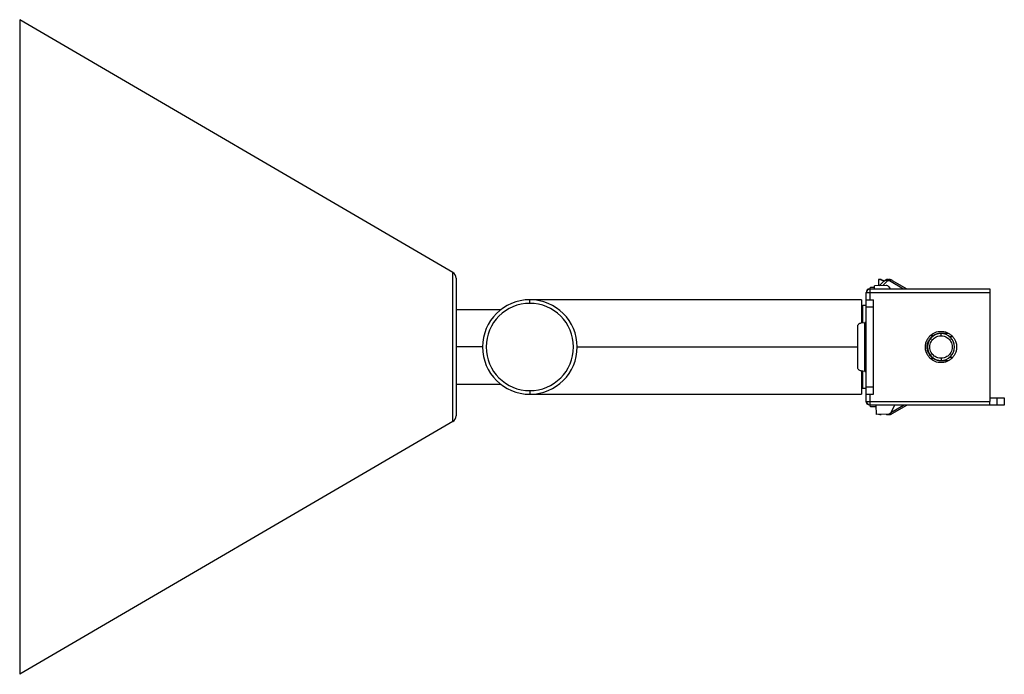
# Paper-space layout '_Derecha' of a CAD drawing. Header units: millimetres. Extents: x -241 to -106, y -30 to 60.
import ezdxf

# ---------------------------------------------------------------- set-up
doc = ezdxf.new("R2010")
doc.units = ezdxf.units.MM

psp = doc.layouts.new('_Derecha')

# ---------------------------------------------------------------- linework, layer by layer
at = {"color": 7, "linetype": 'Continuous', "lineweight": 25}
for p, q in [((-241.43, 60.26), (-241.43, -29.74)), ((-181.88, 25.52), (-241.43, 60.26)), ((-181.88, 5), (-181.88, 25.52)), ((-181.43, 24.74), (-181.43, 5.78)), ((-123.17, 24.56), (-123.38, 24.56)), ((-123.38, 24.53), (-123.38, 23.67)), ((-123.17, 24.53), (-123.38, 24.53)), ((-122.62, 24.32), (-123.17, 24.53)), ((-122.99, 24.53), (-122.57, 24.36)), ((-122.77, 23.7), (-122.08, 24.38)), ((-122.08, 24.38), (-121.88, 24.38)), ((-122.05, 24.56), (-121.94, 24.56)), ((-121.88, 24.38), (-119.94, 23.26)), ((-121.48, 24.42), (-119.48, 23.26)), ((-124.58, 23.36), (-124.48, 23.46)), ((-124.58, 23.36), (-124.58, 21.76)), ((-124.58, 23.26), (-108.08, 23.26)), ((-123.92, 23.46), (-124.48, 23.46)), ((-122.31, 23.71), (-123.93, 23.65)), ((-123.91, 23.26), (-123.93, 23.65)), ((-122.65, 24.29), (-123.26, 23.68)), ((-121.96, 23.53), (-121.79, 23.26)), ((-108.08, 23.26), (-108.08, 7.76)), ((-125.73, 21.76), (-171.3, 21.76)), ((-171.3, 21.26), (-171.3, 21.76)), ((-125.73, 21.76), (-125.73, 18.56)), ((-125.08, 21.76), (-125.08, 22.76)), ((-125.08, 21.76), (-124.08, 21.76)), ((-124.58, 22.76), (-108.08, 22.76)), ((-175.33, 20.36), (-181.43, 20.36)), ((-125.73, 20.76), (-125.53, 20.96)), ((-125.53, 18.58), (-125.53, 20.96)), ((-125.08, 20.96), (-125.53, 20.96)), ((-125.08, 9.76), (-125.08, 20.76)), ((-125.08, 20.76), (-124.08, 20.76)), ((-124.08, 9.76), (-124.08, 20.76)), ((-126.23, 12.45), (-126.23, 18.06)), ((-125.77, 18.56), (-125.23, 18.61)), ((-125.23, 11.91), (-125.23, 18.61)), ((-125.08, 18.61), (-125.23, 18.61)), ((-125.23, 18.61), (-125.2, 18.61)), ((-125.08, 18.61), (-125.2, 18.61)), ((-125.2, 18.61), (-125.08, 18.61)), ((-116.12, 16.9), (-115.73, 16.9)), ((-114.78, 17.16), (-113.83, 17.16)), ((-114.78, 16.81), (-114.78, 17.11)), ((-113.69, 16.71), (-113.21, 16.71)), ((-177.8, 15.26), (-181.43, 15.26)), ((-164.8, 15.26), (-126.23, 15.26)), ((-115.73, 13.62), (-116.12, 13.62)), ((-114.78, 13.71), (-114.78, 13.41)), ((-113.21, 13.81), (-113.67, 13.81)), ((-113.83, 13.36), (-114.78, 13.36)), ((-125.23, 11.91), (-125.77, 11.96)), ((-125.73, 11.95), (-125.73, 8.76)), ((-125.53, 9.56), (-125.53, 11.93)), ((-125.2, 11.91), (-125.23, 11.91)), ((-125.23, 11.91), (-125.08, 11.91)), ((-125.2, 11.91), (-125.08, 11.91)), ((-125.08, 11.91), (-125.2, 11.91)), ((-181.43, 10.16), (-175.33, 10.16)), ((-125.73, 9.76), (-125.53, 9.56)), ((-125.08, 9.56), (-125.53, 9.56)), ((-125.08, 9.76), (-124.08, 9.76)), ((-171.3, 9.26), (-171.3, 8.76)), ((-171.3, 8.76), (-125.73, 8.76)), ((-125.08, 8.76), (-124.08, 8.76)), ((-125.08, 7.76), (-125.08, 8.76)), ((-124.58, 8.76), (-124.58, 7.76)), ((-108.08, 8.26), (-106.08, 8.26)), ((-107.06, 7.26), (-107.06, 8.26)), ((-106.08, 8.26), (-106.08, 7.26)), ((-124.58, 7.76), (-108.08, 7.76)), ((-106.08, 7.26), (-124.58, 7.26)), ((-124.58, 7.26), (-124.58, 7.16)), ((-124.48, 7.06), (-124.58, 7.16)), ((-124.48, 7.06), (-123.69, 7.06)), ((-123.65, 5.97), (-123.69, 7.26)), ((-121.7, 6.23), (-121.15, 7.26)), ((-121.69, 6.25), (-119.94, 7.26)), ((-121.48, 6.1), (-119.48, 7.26)), ((-122.04, 6.02), (-123.65, 5.97)), ((-123.17, 5.96), (-123.38, 5.96)), ((-122.09, 5.96), (-121.88, 5.96)), ((-181.88, 5), (-241.43, -29.74))]:
    psp.add_line(p, q, dxfattribs=at)
for centre, radius, start, end in [((-182.33, 24.74), 0.9, 0, 59.7436), ((-123.17, 24.05), 0.503, 82.9179, 89.9068), ((-123.09, 24.24), 0.299, 82.115, 105.8287), ((-123.17, 24.05), 0.503, 75.8033, 82.918), ((-123.09, 24.28), 0.263, 69.1045, 81.7027), ((-122.29, 23.87), 0.549, 67.864, 130.8779), ((-121.65, 24.05), 0.407, 65.2578, 124.3968), ((-124.58, 22.76), 0.5, 90, 180), ((-124.47, 22.64), 0.573, 134.5111, 167.9203), ((-124.46, 22.65), 0.573, 102.0609, 135.4897), ((-171.3, 15.26), 6.5, 90, 270), ((-171.3, 15.26), 6.5, 270, 90), ((-171.3, 15.26), 6, 90, 270), ((-171.3, 15.26), 6, 270, 90), ((-114.78, 15.26), 1.85, 90, 270), ((-114.78, 15.26), 1.85, 270, 90), ((-124.47, 7.88), 0.573, 192.0609, 225.4897), ((-124.46, 7.87), 0.573, 224.5111, 257.9203), ((-182.33, 5.78), 0.9, 300.2564, 0), ((-123.17, 6.46), 0.503, 270.0865, 277.0822), ((-123.17, 6.46), 0.503, 277.082, 284.2077), ((-121.65, 6.42), 0.363, 244.6171, 296.9237)]:
    psp.add_arc(centre, radius, start, end, dxfattribs=at)
for points in [[(-123.17, 24.53), (-123.17, 24.54), (-123.17, 24.55), (-123.17, 24.56)], [(-123.17, 24.56), (-123.17, 24.56), (-123.17, 24.56), (-123.17, 24.56)], [(-123.17, 24.56), (-123.11, 24.56), (-123.05, 24.55), (-122.99, 24.53)], [(-125.08, 7.76), (-125.08, 7.76), (-125.06, 7.76), (-125.03, 7.76)], [(-124.58, 7.31), (-124.58, 7.28), (-124.58, 7.26), (-124.58, 7.26)], [(-123.17, 5.99), (-123.13, 5.97), (-123.09, 5.97), (-123.05, 5.98)], [(-123.05, 5.98), (-123.03, 5.98), (-123.01, 5.98), (-122.99, 5.99)], [(-121.94, 5.96), (-121.87, 5.96), (-121.73, 5.97), (-121.61, 6.03), (-121.54, 6.07)], [(-121.54, 6.07), (-121.54, 6.07), (-121.51, 6.08), (-121.48, 6.1)]]:
    psp.add_open_spline(points, degree=3, dxfattribs=at)
for points, knots in [([(-122.05, 24.56), (-122.1, 24.56), (-122.2, 24.55), (-122.36, 24.5), (-122.5, 24.43), (-122.57, 24.36), (-122.61, 24.32)], [0, 0, 0, 0, 0.247575, 0.5, 0.752425, 1, 1, 1, 1]), ([(-122.05, 24.56), (-122.05, 24.56), (-122.05, 24.56), (-122.05, 24.54), (-122.06, 24.52), (-122.06, 24.48), (-122.07, 24.44), (-122.08, 24.4), (-122.08, 24.38)], [0, 0, 0, 0, 0.161962, 0.325725, 0.491351, 0.658901, 0.828432, 1, 1, 1, 1]), ([(-121.48, 24.42), (-121.5, 24.43), (-121.53, 24.44), (-121.59, 24.47), (-121.66, 24.49), (-121.72, 24.51), (-121.78, 24.53), (-121.86, 24.55), (-121.91, 24.56), (-121.94, 24.56)], [0, 0, 0, 0, 0.128591, 0.247713, 0.359965, 0.469971, 0.583734, 0.707327, 1, 1, 1, 1]), ([(-121.88, 24.38), (-121.89, 24.4), (-121.9, 24.44), (-121.92, 24.48), (-121.93, 24.52), (-121.94, 24.54), (-121.94, 24.56), (-121.94, 24.56), (-121.94, 24.56)], [0, 0, 0, 0, 0.1724847, 0.3424167, 0.5099597, 0.6752849, 0.8385701, 1, 1, 1, 1]), ([(-121.48, 24.42), (-121.52, 24.44), (-121.54, 24.45), (-121.54, 24.45), (-121.54, 24.45), (-121.54, 24.45), (-121.53, 24.44), (-121.52, 24.43), (-121.5, 24.43), (-121.48, 24.42)], [0, 0, 0, 0, 0.5, 0.5, 0.625, 0.625, 0.75, 0.75, 1, 1, 1, 1]), ([(-122.65, 24.29), (-122.64, 24.3), (-122.62, 24.32), (-122.62, 24.32), (-122.61, 24.32)], [0, 0, 0, 0, 0.581076, 1, 1, 1, 1]), ([(-121.96, 23.53), (-121.99, 23.59), (-122.05, 23.64), (-122.17, 23.7), (-122.25, 23.72), (-122.31, 23.71)], [0, 0, 0, 0, 0.5, 0.5, 1, 1, 1, 1]), ([(-125.08, 22.76), (-125.08, 22.76), (-125.08, 22.76), (-125.06, 22.76), (-125.05, 22.76), (-125.04, 22.76), (-125.03, 22.76), (-125.03, 22.76), (-125.03, 22.76), (-125.03, 22.76), (-125.03, 22.76)], [0, 0, 0, 0, 0.2791529, 0.5317647, 0.7730466, 0.8883786, 0.9447412, 0.9725956, 0.9864407, 1, 1, 1, 1]), ([(-125.08, 20.76), (-125.08, 20.79), (-125.08, 20.85), (-125.08, 20.95), (-125.08, 21.04), (-125.08, 21.16), (-125.08, 21.31), (-125.08, 21.47), (-125.08, 21.6), (-125.08, 21.69), (-125.08, 21.75), (-125.08, 21.76), (-125.08, 21.76)], [0, 0, 0, 0, 0.060207, 0.119952, 0.179772, 0.240205, 0.369849, 0.500127, 0.629745, 0.76005, 0.879849, 1, 1, 1, 1]), ([(-125.03, 22.76), (-125.02, 22.76), (-124.99, 22.76), (-124.95, 22.76), (-124.91, 22.76), (-124.84, 22.76), (-124.73, 22.76), (-124.63, 22.76), (-124.58, 22.76)], [0, 0, 0, 0, 0.118426, 0.234311, 0.351783, 0.468059, 0.715158, 1, 1, 1, 1]), ([(-124.08, 20.76), (-124.08, 21.02), (-124.08, 21.28), (-124.08, 21.65), (-124.08, 21.76), (-124.08, 21.76)], [0, 0, 0, 0, 0.5, 0.5, 1, 1, 1, 1]), ([(-126.23, 18.06), (-126.23, 18.12), (-126.22, 18.18), (-126.18, 18.3), (-126.14, 18.35), (-126.05, 18.45), (-126, 18.49), (-125.89, 18.54), (-125.83, 18.56), (-125.77, 18.56)], [0, 0, 0, 0, 0.25, 0.25, 0.5, 0.5, 0.75, 0.75, 1, 1, 1, 1]), ([(-116.93, 15.26), (-116.93, 15.3), (-116.93, 15.39), (-116.91, 15.53), (-116.89, 15.66), (-116.86, 15.79), (-116.83, 15.92), (-116.74, 16.15), (-116.59, 16.45), (-116.31, 16.79), (-115.97, 17.07), (-115.59, 17.27), (-115.18, 17.38), (-114.78, 17.42), (-114.37, 17.38), (-113.97, 17.27), (-113.59, 17.07), (-113.25, 16.79), (-112.97, 16.45), (-112.79, 16.11), (-112.69, 15.79), (-112.64, 15.53), (-112.63, 15.35), (-112.63, 15.26)], [0, 0, 0, 0, 0.020135, 0.040118, 0.060029, 0.079949, 0.099956, 0.12013, 0.185036, 0.250092, 0.314992, 0.380055, 0.439959, 0.500028, 0.559939, 0.620001, 0.684907, 0.749963, 0.814863, 0.879926, 0.92002, 0.959831, 1, 1, 1, 1]), ([(-115.73, 13.62), (-115.77, 13.64), (-115.84, 13.68), (-115.94, 13.75), (-116.03, 13.83), (-116.15, 13.94), (-116.29, 14.1), (-116.48, 14.38), (-116.64, 14.77), (-116.7, 15.26), (-116.64, 15.75), (-116.48, 16.14), (-116.29, 16.42), (-116.12, 16.61), (-115.94, 16.77), (-115.8, 16.86), (-115.73, 16.9)], [0, 0, 0, 0, 0.030772, 0.061449, 0.092156, 0.123022, 0.186542, 0.250317, 0.377328, 0.50003, 0.622733, 0.749744, 0.813259, 0.877039, 0.938453, 1, 1, 1, 1]), ([(-114.78, 13.71), (-114.91, 13.71), (-115.05, 13.72), (-115.37, 13.82), (-115.54, 13.89), (-115.87, 14.14), (-116.03, 14.31), (-116.26, 14.74), (-116.33, 15), (-116.33, 15.52), (-116.26, 15.77), (-116.03, 16.2), (-115.87, 16.37), (-115.54, 16.62), (-115.37, 16.7), (-115.05, 16.79), (-114.91, 16.81), (-114.78, 16.81)], [0, 0, 0, 0, 0.125, 0.125, 0.25, 0.25, 0.375, 0.375, 0.5, 0.5, 0.625, 0.625, 0.75, 0.75, 0.875, 0.875, 1, 1, 1, 1]), ([(-115.73, 16.9), (-115.7, 16.92), (-115.62, 16.96), (-115.51, 17.01), (-115.39, 17.06), (-115.23, 17.11), (-115.03, 17.15), (-114.86, 17.16), (-114.78, 17.16)], [0, 0, 0, 0, 0.125135, 0.249796, 0.374526, 0.499866, 0.749796, 1, 1, 1, 1]), ([(-114.78, 16.81), (-114.65, 16.81), (-114.5, 16.79), (-114.19, 16.7), (-114.01, 16.62), (-113.68, 16.37), (-113.53, 16.2), (-113.3, 15.77), (-113.23, 15.52), (-113.23, 15), (-113.3, 14.74), (-113.53, 14.31), (-113.68, 14.14), (-114.01, 13.89), (-114.19, 13.82), (-114.5, 13.72), (-114.65, 13.71), (-114.78, 13.71)], [0, 0, 0, 0, 0.125, 0.125, 0.25, 0.25, 0.375, 0.375, 0.5, 0.5, 0.625, 0.625, 0.75, 0.75, 0.875, 0.875, 1, 1, 1, 1]), ([(-112.63, 15.26), (-112.63, 15.21), (-112.63, 15.12), (-112.64, 14.99), (-112.66, 14.86), (-112.69, 14.72), (-112.73, 14.59), (-112.81, 14.37), (-112.97, 14.07), (-113.25, 13.73), (-113.59, 13.45), (-113.97, 13.25), (-114.37, 13.13), (-114.78, 13.1), (-115.18, 13.13), (-115.59, 13.25), (-115.97, 13.45), (-116.31, 13.73), (-116.59, 14.07), (-116.77, 14.41), (-116.87, 14.72), (-116.92, 14.99), (-116.93, 15.17), (-116.93, 15.26)], [0, 0, 0, 0, 0.020135, 0.040118, 0.060029, 0.079949, 0.099956, 0.12013, 0.185036, 0.250092, 0.314992, 0.380055, 0.439959, 0.500028, 0.559939, 0.620001, 0.684907, 0.749963, 0.814863, 0.879926, 0.92002, 0.959831, 1, 1, 1, 1]), ([(-114.78, 13.36), (-114.82, 13.36), (-114.9, 13.36), (-115.03, 13.37), (-115.15, 13.39), (-115.31, 13.43), (-115.51, 13.5), (-115.66, 13.58), (-115.73, 13.62)], [0, 0, 0, 0, 0.125136, 0.249798, 0.374528, 0.499869, 0.749798, 1, 1, 1, 1]), ([(-125.77, 11.96), (-125.83, 11.96), (-125.89, 11.98), (-126, 12.03), (-126.05, 12.07), (-126.14, 12.16), (-126.18, 12.22), (-126.22, 12.34), (-126.23, 12.4), (-126.23, 12.45)], [0, 0, 0, 0, 0.25, 0.25, 0.5, 0.5, 0.75, 0.75, 1, 1, 1, 1]), ([(-125.08, 8.76), (-125.08, 8.76), (-125.08, 8.76), (-125.08, 8.77), (-125.08, 8.8), (-125.08, 8.84), (-125.08, 8.92), (-125.08, 9.05), (-125.08, 9.21), (-125.08, 9.38), (-125.08, 9.57), (-125.08, 9.7), (-125.08, 9.76)], [0, 0, 0, 0, 0.060207, 0.119952, 0.179772, 0.240205, 0.369849, 0.500127, 0.629745, 0.76005, 0.879849, 1, 1, 1, 1]), ([(-124.08, 8.76), (-124.08, 8.76), (-124.08, 8.87), (-124.08, 9.24), (-124.08, 9.5), (-124.08, 9.76)], [0, 0, 0, 0, 0.5, 0.5, 1, 1, 1, 1]), ([(-124.58, 7.26), (-124.71, 7.26), (-124.84, 7.31), (-125.02, 7.5), (-125.08, 7.63), (-125.08, 7.76)], [0, 0, 0, 0, 0.5, 0.5, 1, 1, 1, 1]), ([(-125.03, 7.76), (-124.98, 7.76), (-124.92, 7.76), (-124.76, 7.76), (-124.67, 7.76), (-124.58, 7.76)], [0, 0, 0, 0, 0.5, 0.5, 1, 1, 1, 1]), ([(-124.58, 7.76), (-124.58, 7.67), (-124.58, 7.57), (-124.58, 7.42), (-124.58, 7.35), (-124.58, 7.31)], [0, 0, 0, 0, 0.5, 0.5, 1, 1, 1, 1]), ([(-108.08, 7.26), (-108.08, 7.26), (-108.08, 7.31), (-108.08, 7.5), (-108.08, 7.63), (-108.08, 7.76)], [0, 0, 0, 0, 0.5, 0.5, 1, 1, 1, 1]), ([(-123.17, 5.99), (-123.17, 5.98), (-123.17, 5.97), (-123.17, 5.96), (-123.17, 5.96)], [0, 0, 0, 0, 0.5337506, 1, 1, 1, 1]), ([(-123.17, 5.96), (-123.17, 5.96), (-123.17, 5.96), (-123.17, 5.96), (-123.17, 5.96)], [0, 0, 0, 0, 0.4591234, 1, 1, 1, 1]), ([(-122.33, 6.01), (-122.29, 6), (-122.2, 5.97), (-122.1, 5.96), (-122.05, 5.96)], [0, 0, 0, 0, 0.462512, 1, 1, 1, 1]), ([(-122.06, 6.02), (-122.06, 6.01), (-122.05, 5.96), (-122.05, 5.96), (-122.05, 5.96)], [0, 0, 0, 0, 0.127638, 1, 1, 1, 1]), ([(-122.04, 6.02), (-121.97, 6.02), (-121.9, 6.04), (-121.78, 6.12), (-121.73, 6.17), (-121.7, 6.23)], [0, 0, 0, 0, 0.5, 0.5, 1, 1, 1, 1])]:
    psp.add_open_spline(points, degree=3, knots=knots, dxfattribs=at)

doc.saveas('drawing.dxf')
